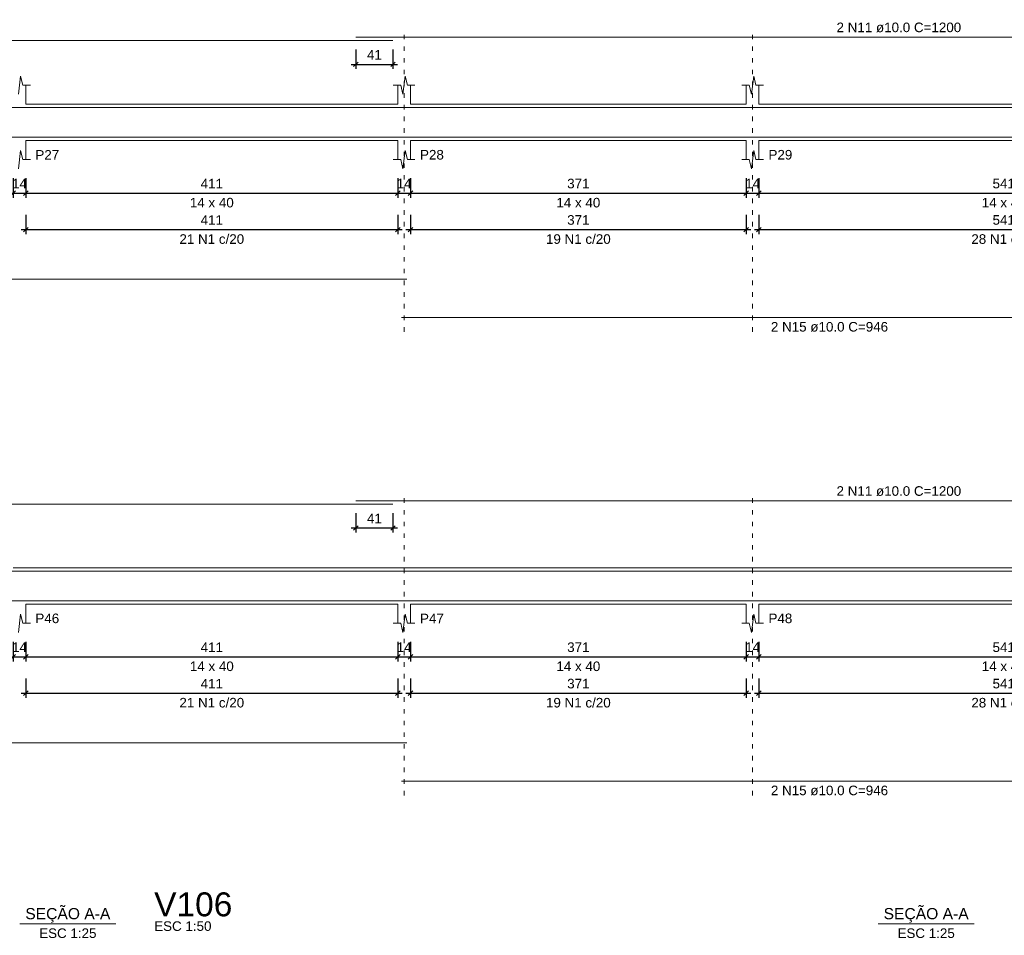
# Model space of a CAD drawing. Header units: millimetres. Extents: x 10906 to 25863, y 1966 to 4861.
# Tile 113 of 163: x 11577 to 11599, y 2985 to 3005. Entities that reach past the tile are written whole.
import ezdxf

# ---------------------------------------------------------------- set-up
doc = ezdxf.new("R2010")
doc.units = ezdxf.units.MM
doc.linetypes.add('DOT2', pattern=[3.175, 0, -3.175])
for name, color, linetype, lineweight in [('Descrição da armadura', 7, 'Continuous', 5), ('DT-Barras na forma', 40, 'Continuous', 5), ('DT-Barras rebatidas', 40, 'Continuous', 5), ('DT-Cotas', 4, 'Continuous', 5), ('DT-Forma', 5, 'Continuous', 5), ('DT-Pontilhado', 7, 'DOT2', 5), ('DT-Textos', 7, 'Continuous', 5), ('DT-Título', 7, 'Continuous', 20)]:
    doc.layers.add(name, color=color, linetype=linetype, lineweight=lineweight)
doc.styles.add('Arial', font='arial.ttf')
doc.styles.get("Standard").update_dxf_attribs({"font": 'arial.ttf'})
doc.dimstyles.new('UM_50.000000', dxfattribs={"dimtxt": 0.18, "dimasz": 0.2, "dimexe": 0.2, "dimexo": 0.5, "dimgap": 0, "dimtad": 1, "dimtih": 1, "dimtoh": 1, "dimlfac": 50, "dimzin": 0, "dimdsep": 46, "dimtxsty": 'Standard', "dimcen": 0.09, "dimdle": 0.2, "dimclrd": 256, "dimclre": 256, "dimclrt": 7, "dimazin": 0, "dimtfac": 1, "dimtofl": 0, "dimtmove": 0, "dimatfit": 3, "dimfxl": 1, "dimtolj": 1, "dimtzin": 0, "dimarcsym": 0})

# ---------------------------------------------------------------- blocks, each defined once
blk = doc.blocks.new('_Oblique')
at = {"color": 0, "linetype": 'ByBlock', "lineweight": -2}
blk.add_line((-0.5, -0.5), (0.5, 0.5), dxfattribs=at)
blk = doc.blocks.new('*D494')
at = {"layer": 'Defpoints', "color": 0, "transparency": 16777216}
for p in [(11577.075, 3002.119), (11577.355, 3002.119), (11577.355, 3001.589)]:
    blk.add_point(p, dxfattribs=at)
at = {"layer": 'DT-Cotas', "lineweight": -2, "transparency": 16777216}
for p, q in [((11577.075, 3001.919), (11577.075, 3001.489)), ((11577.355, 3001.919), (11577.355, 3001.489)), ((11576.975, 3001.589), (11577.455, 3001.589))]:
    blk.add_line(p, q, dxfattribs=at)
at = {"layer": 'DT-Cotas', "lineweight": -2, "transparency": 16777216, "xscale": 0.1, "yscale": 0.1, "zscale": 0.1, "rotation": 180}
blk.add_blockref('_Oblique', (11577.075, 3001.589), dxfattribs=at)
at = {"layer": 'DT-Cotas', "lineweight": -2, "transparency": 16777216, "xscale": 0.1, "yscale": 0.1, "zscale": 0.1}
blk.add_blockref('_Oblique', (11577.355, 3001.589), dxfattribs=at)
at = {"layer": 'DT-Cotas', "color": 7, "transparency": 16777216, "insert": (11577.215, 3001.801), "char_height": 0.2118, "attachment_point": 5, "rotation": 0.0057, "style": 'Arial'}
blk.add_mtext('\\A1;14', dxfattribs=at)
blk = doc.blocks.new('*D495')
at = {"layer": 'Defpoints', "color": 0, "transparency": 16777216}
for p in [(11577.355, 3002.119), (11585.575, 3002.119), (11585.575, 3001.589)]:
    blk.add_point(p, dxfattribs=at)
at = {"layer": 'DT-Cotas', "lineweight": -2, "transparency": 16777216}
for p, q in [((11577.355, 3001.919), (11577.355, 3001.489)), ((11585.575, 3001.919), (11585.575, 3001.489)), ((11577.255, 3001.589), (11585.675, 3001.589))]:
    blk.add_line(p, q, dxfattribs=at)
at = {"layer": 'DT-Cotas', "lineweight": -2, "transparency": 16777216, "xscale": 0.1, "yscale": 0.1, "zscale": 0.1, "rotation": 180}
blk.add_blockref('_Oblique', (11577.355, 3001.589), dxfattribs=at)
at = {"layer": 'DT-Cotas', "lineweight": -2, "transparency": 16777216, "xscale": 0.1, "yscale": 0.1, "zscale": 0.1}
blk.add_blockref('_Oblique', (11585.575, 3001.589), dxfattribs=at)
at = {"layer": 'DT-Cotas', "color": 7, "transparency": 16777216, "insert": (11581.465, 3001.801), "char_height": 0.2118, "attachment_point": 5, "rotation": 0.0057, "style": 'Arial'}
blk.add_mtext('\\A1;411', dxfattribs=at)
blk = doc.blocks.new('*D566')
at = {"layer": 'Defpoints', "color": 0, "transparency": 16777216}
for p in [(11585.575, 3002.119), (11585.855, 3002.119), (11585.855, 3001.589)]:
    blk.add_point(p, dxfattribs=at)
at = {"layer": 'DT-Cotas', "lineweight": -2, "transparency": 16777216}
for p, q in [((11585.575, 3001.919), (11585.575, 3001.489)), ((11585.855, 3001.919), (11585.855, 3001.489)), ((11585.475, 3001.589), (11585.955, 3001.589))]:
    blk.add_line(p, q, dxfattribs=at)
at = {"layer": 'DT-Cotas', "lineweight": -2, "transparency": 16777216, "xscale": 0.1, "yscale": 0.1, "zscale": 0.1, "rotation": 180}
blk.add_blockref('_Oblique', (11585.575, 3001.589), dxfattribs=at)
at = {"layer": 'DT-Cotas', "lineweight": -2, "transparency": 16777216, "xscale": 0.1, "yscale": 0.1, "zscale": 0.1}
blk.add_blockref('_Oblique', (11585.855, 3001.589), dxfattribs=at)
at = {"layer": 'DT-Cotas', "color": 7, "transparency": 16777216, "insert": (11585.715, 3001.801), "char_height": 0.2118, "attachment_point": 5, "rotation": 0.0057, "style": 'Arial'}
blk.add_mtext('\\A1;14', dxfattribs=at)
blk = doc.blocks.new('*D567')
at = {"layer": 'Defpoints', "color": 0, "transparency": 16777216}
for p in [(11585.855, 3002.119), (11593.275, 3002.119), (11593.275, 3001.589)]:
    blk.add_point(p, dxfattribs=at)
at = {"layer": 'DT-Cotas', "lineweight": -2, "transparency": 16777216}
for p, q in [((11585.855, 3001.919), (11585.855, 3001.489)), ((11593.275, 3001.919), (11593.275, 3001.489)), ((11585.755, 3001.589), (11593.375, 3001.589))]:
    blk.add_line(p, q, dxfattribs=at)
at = {"layer": 'DT-Cotas', "lineweight": -2, "transparency": 16777216, "xscale": 0.1, "yscale": 0.1, "zscale": 0.1, "rotation": 180}
blk.add_blockref('_Oblique', (11585.855, 3001.589), dxfattribs=at)
at = {"layer": 'DT-Cotas', "lineweight": -2, "transparency": 16777216, "xscale": 0.1, "yscale": 0.1, "zscale": 0.1}
blk.add_blockref('_Oblique', (11593.275, 3001.589), dxfattribs=at)
at = {"layer": 'DT-Cotas', "color": 7, "transparency": 16777216, "insert": (11589.565, 3001.801), "char_height": 0.2118, "attachment_point": 5, "rotation": 0.0057, "style": 'Arial'}
blk.add_mtext('\\A1;371', dxfattribs=at)
blk = doc.blocks.new('*D568')
at = {"layer": 'Defpoints', "color": 0, "transparency": 16777216}
for p in [(11593.275, 3002.119), (11593.555, 3002.119), (11593.555, 3001.589)]:
    blk.add_point(p, dxfattribs=at)
at = {"layer": 'DT-Cotas', "lineweight": -2, "transparency": 16777216}
for p, q in [((11593.275, 3001.919), (11593.275, 3001.489)), ((11593.555, 3001.919), (11593.555, 3001.489)), ((11593.175, 3001.589), (11593.655, 3001.589))]:
    blk.add_line(p, q, dxfattribs=at)
at = {"layer": 'DT-Cotas', "lineweight": -2, "transparency": 16777216, "xscale": 0.1, "yscale": 0.1, "zscale": 0.1, "rotation": 180}
blk.add_blockref('_Oblique', (11593.275, 3001.589), dxfattribs=at)
at = {"layer": 'DT-Cotas', "lineweight": -2, "transparency": 16777216, "xscale": 0.1, "yscale": 0.1, "zscale": 0.1}
blk.add_blockref('_Oblique', (11593.555, 3001.589), dxfattribs=at)
at = {"layer": 'DT-Cotas', "color": 7, "transparency": 16777216, "insert": (11593.415, 3001.801), "char_height": 0.2118, "attachment_point": 5, "rotation": 0.0057, "style": 'Arial'}
blk.add_mtext('\\A1;14', dxfattribs=at)
blk = doc.blocks.new('*D569')
at = {"layer": 'Defpoints', "color": 0, "transparency": 16777216}
for p in [(11593.555, 3002.119), (11604.375, 3002.119), (11604.375, 3001.589)]:
    blk.add_point(p, dxfattribs=at)
at = {"layer": 'DT-Cotas', "lineweight": -2, "transparency": 16777216}
for p, q in [((11593.555, 3001.919), (11593.555, 3001.489)), ((11604.375, 3001.919), (11604.375, 3001.489)), ((11593.455, 3001.589), (11604.475, 3001.589))]:
    blk.add_line(p, q, dxfattribs=at)
at = {"layer": 'DT-Cotas', "lineweight": -2, "transparency": 16777216, "xscale": 0.1, "yscale": 0.1, "zscale": 0.1, "rotation": 180}
blk.add_blockref('_Oblique', (11593.555, 3001.589), dxfattribs=at)
at = {"layer": 'DT-Cotas', "lineweight": -2, "transparency": 16777216, "xscale": 0.1, "yscale": 0.1, "zscale": 0.1}
blk.add_blockref('_Oblique', (11604.375, 3001.589), dxfattribs=at)
at = {"layer": 'DT-Cotas', "color": 7, "transparency": 16777216, "insert": (11598.965, 3001.801), "char_height": 0.2118, "attachment_point": 5, "rotation": 0.0057, "style": 'Arial'}
blk.add_mtext('\\A1;541', dxfattribs=at)
blk = doc.blocks.new('*D581')
at = {"layer": 'Defpoints', "color": 0, "transparency": 16777216}
for p in [(11577.355, 3001.314), (11585.575, 3001.314), (11585.575, 3000.784)]:
    blk.add_point(p, dxfattribs=at)
at = {"layer": 'DT-Cotas', "lineweight": -2, "transparency": 16777216}
for p, q in [((11577.355, 3001.114), (11577.355, 3000.684)), ((11585.575, 3001.114), (11585.575, 3000.684)), ((11577.255, 3000.784), (11585.675, 3000.784))]:
    blk.add_line(p, q, dxfattribs=at)
at = {"layer": 'DT-Cotas', "lineweight": -2, "transparency": 16777216, "xscale": 0.1, "yscale": 0.1, "zscale": 0.1, "rotation": 180}
blk.add_blockref('_Oblique', (11577.355, 3000.784), dxfattribs=at)
at = {"layer": 'DT-Cotas', "lineweight": -2, "transparency": 16777216, "xscale": 0.1, "yscale": 0.1, "zscale": 0.1}
blk.add_blockref('_Oblique', (11585.575, 3000.784), dxfattribs=at)
at = {"layer": 'DT-Cotas', "color": 7, "transparency": 16777216, "insert": (11581.465, 3000.996), "char_height": 0.2118, "attachment_point": 5, "rotation": 0.0057, "style": 'Arial'}
blk.add_mtext('\\A1;411', dxfattribs=at)
blk = doc.blocks.new('*D582')
at = {"layer": 'Defpoints', "color": 0, "transparency": 16777216}
for p in [(11585.855, 3001.314), (11593.275, 3001.314), (11593.275, 3000.784)]:
    blk.add_point(p, dxfattribs=at)
at = {"layer": 'DT-Cotas', "lineweight": -2, "transparency": 16777216}
for p, q in [((11585.855, 3001.114), (11585.855, 3000.684)), ((11593.275, 3001.114), (11593.275, 3000.684)), ((11585.755, 3000.784), (11593.375, 3000.784))]:
    blk.add_line(p, q, dxfattribs=at)
at = {"layer": 'DT-Cotas', "lineweight": -2, "transparency": 16777216, "xscale": 0.1, "yscale": 0.1, "zscale": 0.1, "rotation": 180}
blk.add_blockref('_Oblique', (11585.855, 3000.784), dxfattribs=at)
at = {"layer": 'DT-Cotas', "lineweight": -2, "transparency": 16777216, "xscale": 0.1, "yscale": 0.1, "zscale": 0.1}
blk.add_blockref('_Oblique', (11593.275, 3000.784), dxfattribs=at)
at = {"layer": 'DT-Cotas', "color": 7, "transparency": 16777216, "insert": (11589.565, 3000.996), "char_height": 0.2118, "attachment_point": 5, "rotation": 0.0057, "style": 'Arial'}
blk.add_mtext('\\A1;371', dxfattribs=at)
blk = doc.blocks.new('*D583')
at = {"layer": 'Defpoints', "color": 0, "transparency": 16777216}
for p in [(11593.555, 3001.314), (11604.375, 3001.314), (11604.375, 3000.784)]:
    blk.add_point(p, dxfattribs=at)
at = {"layer": 'DT-Cotas', "lineweight": -2, "transparency": 16777216}
for p, q in [((11593.555, 3001.114), (11593.555, 3000.684)), ((11604.375, 3001.114), (11604.375, 3000.684)), ((11593.455, 3000.784), (11604.475, 3000.784))]:
    blk.add_line(p, q, dxfattribs=at)
at = {"layer": 'DT-Cotas', "lineweight": -2, "transparency": 16777216, "xscale": 0.1, "yscale": 0.1, "zscale": 0.1, "rotation": 180}
blk.add_blockref('_Oblique', (11593.555, 3000.784), dxfattribs=at)
at = {"layer": 'DT-Cotas', "lineweight": -2, "transparency": 16777216, "xscale": 0.1, "yscale": 0.1, "zscale": 0.1}
blk.add_blockref('_Oblique', (11604.375, 3000.784), dxfattribs=at)
at = {"layer": 'DT-Cotas', "color": 7, "transparency": 16777216, "insert": (11598.965, 3000.996), "char_height": 0.2118, "attachment_point": 5, "rotation": 0.0057, "style": 'Arial'}
blk.add_mtext('\\A1;541', dxfattribs=at)
blk = doc.blocks.new('*D588')
at = {"layer": 'Defpoints', "color": 0, "transparency": 16777216}
for p in [(11584.648, 3004.967), (11585.468, 3004.967), (11585.468, 3004.437)]:
    blk.add_point(p, dxfattribs=at)
at = {"layer": 'DT-Cotas', "lineweight": -2, "transparency": 16777216}
for p, q in [((11584.648, 3004.767), (11584.648, 3004.337)), ((11585.468, 3004.767), (11585.468, 3004.337)), ((11584.548, 3004.437), (11585.568, 3004.437))]:
    blk.add_line(p, q, dxfattribs=at)
at = {"layer": 'DT-Cotas', "lineweight": -2, "transparency": 16777216, "xscale": 0.1, "yscale": 0.1, "zscale": 0.1, "rotation": 180}
blk.add_blockref('_Oblique', (11584.648, 3004.437), dxfattribs=at)
at = {"layer": 'DT-Cotas', "lineweight": -2, "transparency": 16777216, "xscale": 0.1, "yscale": 0.1, "zscale": 0.1}
blk.add_blockref('_Oblique', (11585.468, 3004.437), dxfattribs=at)
at = {"layer": 'DT-Cotas', "color": 7, "transparency": 16777216, "insert": (11585.058, 3004.649), "char_height": 0.2118, "attachment_point": 5, "rotation": 0.0057, "style": 'Arial'}
blk.add_mtext('\\A1;41', dxfattribs=at)
blk = doc.blocks.new('*D461')
at = {"layer": 'Defpoints', "color": 0, "transparency": 16777216}
for p in [(11577.075, 2991.869), (11577.355, 2991.869), (11577.355, 2991.34)]:
    blk.add_point(p, dxfattribs=at)
at = {"layer": 'DT-Cotas', "lineweight": -2, "transparency": 16777216}
for p, q in [((11577.075, 2991.669), (11577.075, 2991.24)), ((11577.355, 2991.669), (11577.355, 2991.24)), ((11576.975, 2991.34), (11577.455, 2991.34))]:
    blk.add_line(p, q, dxfattribs=at)
at = {"layer": 'DT-Cotas', "lineweight": -2, "transparency": 16777216, "xscale": 0.1, "yscale": 0.1, "zscale": 0.1, "rotation": 180}
blk.add_blockref('_Oblique', (11577.075, 2991.34), dxfattribs=at)
at = {"layer": 'DT-Cotas', "lineweight": -2, "transparency": 16777216, "xscale": 0.1, "yscale": 0.1, "zscale": 0.1}
blk.add_blockref('_Oblique', (11577.355, 2991.34), dxfattribs=at)
at = {"layer": 'DT-Cotas', "color": 7, "transparency": 16777216, "insert": (11577.215, 2991.551), "char_height": 0.2118, "attachment_point": 5, "rotation": 0.0057, "style": 'Arial'}
blk.add_mtext('\\A1;14', dxfattribs=at)
blk = doc.blocks.new('*D462')
at = {"layer": 'Defpoints', "color": 0, "transparency": 16777216}
for p in [(11577.355, 2991.869), (11585.575, 2991.869), (11585.575, 2991.34)]:
    blk.add_point(p, dxfattribs=at)
at = {"layer": 'DT-Cotas', "lineweight": -2, "transparency": 16777216}
for p, q in [((11577.355, 2991.669), (11577.355, 2991.24)), ((11585.575, 2991.669), (11585.575, 2991.24)), ((11577.255, 2991.34), (11585.675, 2991.34))]:
    blk.add_line(p, q, dxfattribs=at)
at = {"layer": 'DT-Cotas', "lineweight": -2, "transparency": 16777216, "xscale": 0.1, "yscale": 0.1, "zscale": 0.1, "rotation": 180}
blk.add_blockref('_Oblique', (11577.355, 2991.34), dxfattribs=at)
at = {"layer": 'DT-Cotas', "lineweight": -2, "transparency": 16777216, "xscale": 0.1, "yscale": 0.1, "zscale": 0.1}
blk.add_blockref('_Oblique', (11585.575, 2991.34), dxfattribs=at)
at = {"layer": 'DT-Cotas', "color": 7, "transparency": 16777216, "insert": (11581.465, 2991.551), "char_height": 0.2118, "attachment_point": 5, "rotation": 0.0057, "style": 'Arial'}
blk.add_mtext('\\A1;411', dxfattribs=at)
blk = doc.blocks.new('*D463')
at = {"layer": 'Defpoints', "color": 0, "transparency": 16777216}
for p in [(11585.575, 2991.869), (11585.855, 2991.869), (11585.855, 2991.34)]:
    blk.add_point(p, dxfattribs=at)
at = {"layer": 'DT-Cotas', "lineweight": -2, "transparency": 16777216}
for p, q in [((11585.575, 2991.669), (11585.575, 2991.24)), ((11585.855, 2991.669), (11585.855, 2991.24)), ((11585.475, 2991.34), (11585.955, 2991.34))]:
    blk.add_line(p, q, dxfattribs=at)
at = {"layer": 'DT-Cotas', "lineweight": -2, "transparency": 16777216, "xscale": 0.1, "yscale": 0.1, "zscale": 0.1, "rotation": 180}
blk.add_blockref('_Oblique', (11585.575, 2991.34), dxfattribs=at)
at = {"layer": 'DT-Cotas', "lineweight": -2, "transparency": 16777216, "xscale": 0.1, "yscale": 0.1, "zscale": 0.1}
blk.add_blockref('_Oblique', (11585.855, 2991.34), dxfattribs=at)
at = {"layer": 'DT-Cotas', "color": 7, "transparency": 16777216, "insert": (11585.715, 2991.551), "char_height": 0.2118, "attachment_point": 5, "rotation": 0.0057, "style": 'Arial'}
blk.add_mtext('\\A1;14', dxfattribs=at)
blk = doc.blocks.new('*D464')
at = {"layer": 'Defpoints', "color": 0, "transparency": 16777216}
for p in [(11585.855, 2991.869), (11593.275, 2991.869), (11593.275, 2991.34)]:
    blk.add_point(p, dxfattribs=at)
at = {"layer": 'DT-Cotas', "lineweight": -2, "transparency": 16777216}
for p, q in [((11585.855, 2991.669), (11585.855, 2991.24)), ((11593.275, 2991.669), (11593.275, 2991.24)), ((11585.755, 2991.34), (11593.375, 2991.34))]:
    blk.add_line(p, q, dxfattribs=at)
at = {"layer": 'DT-Cotas', "lineweight": -2, "transparency": 16777216, "xscale": 0.1, "yscale": 0.1, "zscale": 0.1, "rotation": 180}
blk.add_blockref('_Oblique', (11585.855, 2991.34), dxfattribs=at)
at = {"layer": 'DT-Cotas', "lineweight": -2, "transparency": 16777216, "xscale": 0.1, "yscale": 0.1, "zscale": 0.1}
blk.add_blockref('_Oblique', (11593.275, 2991.34), dxfattribs=at)
at = {"layer": 'DT-Cotas', "color": 7, "transparency": 16777216, "insert": (11589.565, 2991.551), "char_height": 0.2118, "attachment_point": 5, "rotation": 0.0057, "style": 'Arial'}
blk.add_mtext('\\A1;371', dxfattribs=at)
blk = doc.blocks.new('*D465')
at = {"layer": 'Defpoints', "color": 0, "transparency": 16777216}
for p in [(11593.275, 2991.869), (11593.555, 2991.869), (11593.555, 2991.34)]:
    blk.add_point(p, dxfattribs=at)
at = {"layer": 'DT-Cotas', "lineweight": -2, "transparency": 16777216}
for p, q in [((11593.275, 2991.669), (11593.275, 2991.24)), ((11593.555, 2991.669), (11593.555, 2991.24)), ((11593.175, 2991.34), (11593.655, 2991.34))]:
    blk.add_line(p, q, dxfattribs=at)
at = {"layer": 'DT-Cotas', "lineweight": -2, "transparency": 16777216, "xscale": 0.1, "yscale": 0.1, "zscale": 0.1, "rotation": 180}
blk.add_blockref('_Oblique', (11593.275, 2991.34), dxfattribs=at)
at = {"layer": 'DT-Cotas', "lineweight": -2, "transparency": 16777216, "xscale": 0.1, "yscale": 0.1, "zscale": 0.1}
blk.add_blockref('_Oblique', (11593.555, 2991.34), dxfattribs=at)
at = {"layer": 'DT-Cotas', "color": 7, "transparency": 16777216, "insert": (11593.415, 2991.551), "char_height": 0.2118, "attachment_point": 5, "rotation": 0.0057, "style": 'Arial'}
blk.add_mtext('\\A1;14', dxfattribs=at)
blk = doc.blocks.new('*D466')
at = {"layer": 'Defpoints', "color": 0, "transparency": 16777216}
for p in [(11593.555, 2991.869), (11604.375, 2991.869), (11604.375, 2991.34)]:
    blk.add_point(p, dxfattribs=at)
at = {"layer": 'DT-Cotas', "lineweight": -2, "transparency": 16777216}
for p, q in [((11593.555, 2991.669), (11593.555, 2991.24)), ((11604.375, 2991.669), (11604.375, 2991.24)), ((11593.455, 2991.34), (11604.475, 2991.34))]:
    blk.add_line(p, q, dxfattribs=at)
at = {"layer": 'DT-Cotas', "lineweight": -2, "transparency": 16777216, "xscale": 0.1, "yscale": 0.1, "zscale": 0.1, "rotation": 180}
blk.add_blockref('_Oblique', (11593.555, 2991.34), dxfattribs=at)
at = {"layer": 'DT-Cotas', "lineweight": -2, "transparency": 16777216, "xscale": 0.1, "yscale": 0.1, "zscale": 0.1}
blk.add_blockref('_Oblique', (11604.375, 2991.34), dxfattribs=at)
at = {"layer": 'DT-Cotas', "color": 7, "transparency": 16777216, "insert": (11598.965, 2991.551), "char_height": 0.2118, "attachment_point": 5, "rotation": 0.0057, "style": 'Arial'}
blk.add_mtext('\\A1;541', dxfattribs=at)
blk = doc.blocks.new('*D478')
at = {"layer": 'Defpoints', "color": 0, "transparency": 16777216}
for p in [(11577.355, 2991.064), (11585.575, 2991.064), (11585.575, 2990.535)]:
    blk.add_point(p, dxfattribs=at)
at = {"layer": 'DT-Cotas', "lineweight": -2, "transparency": 16777216}
for p, q in [((11577.355, 2990.864), (11577.355, 2990.435)), ((11585.575, 2990.864), (11585.575, 2990.435)), ((11577.255, 2990.535), (11585.675, 2990.535))]:
    blk.add_line(p, q, dxfattribs=at)
at = {"layer": 'DT-Cotas', "lineweight": -2, "transparency": 16777216, "xscale": 0.1, "yscale": 0.1, "zscale": 0.1, "rotation": 180}
blk.add_blockref('_Oblique', (11577.355, 2990.535), dxfattribs=at)
at = {"layer": 'DT-Cotas', "lineweight": -2, "transparency": 16777216, "xscale": 0.1, "yscale": 0.1, "zscale": 0.1}
blk.add_blockref('_Oblique', (11585.575, 2990.535), dxfattribs=at)
at = {"layer": 'DT-Cotas', "color": 7, "transparency": 16777216, "insert": (11581.465, 2990.746), "char_height": 0.2118, "attachment_point": 5, "rotation": 0.0057, "style": 'Arial'}
blk.add_mtext('\\A1;411', dxfattribs=at)
blk = doc.blocks.new('*D479')
at = {"layer": 'Defpoints', "color": 0, "transparency": 16777216}
for p in [(11585.855, 2991.064), (11593.275, 2991.064), (11593.275, 2990.535)]:
    blk.add_point(p, dxfattribs=at)
at = {"layer": 'DT-Cotas', "lineweight": -2, "transparency": 16777216}
for p, q in [((11585.855, 2990.864), (11585.855, 2990.435)), ((11593.275, 2990.864), (11593.275, 2990.435)), ((11585.755, 2990.535), (11593.375, 2990.535))]:
    blk.add_line(p, q, dxfattribs=at)
at = {"layer": 'DT-Cotas', "lineweight": -2, "transparency": 16777216, "xscale": 0.1, "yscale": 0.1, "zscale": 0.1, "rotation": 180}
blk.add_blockref('_Oblique', (11585.855, 2990.535), dxfattribs=at)
at = {"layer": 'DT-Cotas', "lineweight": -2, "transparency": 16777216, "xscale": 0.1, "yscale": 0.1, "zscale": 0.1}
blk.add_blockref('_Oblique', (11593.275, 2990.535), dxfattribs=at)
at = {"layer": 'DT-Cotas', "color": 7, "transparency": 16777216, "insert": (11589.565, 2990.746), "char_height": 0.2118, "attachment_point": 5, "rotation": 0.0057, "style": 'Arial'}
blk.add_mtext('\\A1;371', dxfattribs=at)
blk = doc.blocks.new('*D480')
at = {"layer": 'Defpoints', "color": 0, "transparency": 16777216}
for p in [(11593.555, 2991.064), (11604.375, 2991.064), (11604.375, 2990.535)]:
    blk.add_point(p, dxfattribs=at)
at = {"layer": 'DT-Cotas', "lineweight": -2, "transparency": 16777216}
for p, q in [((11593.555, 2990.864), (11593.555, 2990.435)), ((11604.375, 2990.864), (11604.375, 2990.435)), ((11593.455, 2990.535), (11604.475, 2990.535))]:
    blk.add_line(p, q, dxfattribs=at)
at = {"layer": 'DT-Cotas', "lineweight": -2, "transparency": 16777216, "xscale": 0.1, "yscale": 0.1, "zscale": 0.1, "rotation": 180}
blk.add_blockref('_Oblique', (11593.555, 2990.535), dxfattribs=at)
at = {"layer": 'DT-Cotas', "lineweight": -2, "transparency": 16777216, "xscale": 0.1, "yscale": 0.1, "zscale": 0.1}
blk.add_blockref('_Oblique', (11604.375, 2990.535), dxfattribs=at)
at = {"layer": 'DT-Cotas', "color": 7, "transparency": 16777216, "insert": (11598.965, 2990.746), "char_height": 0.2118, "attachment_point": 5, "rotation": 0.0057, "style": 'Arial'}
blk.add_mtext('\\A1;541', dxfattribs=at)
blk = doc.blocks.new('*D485')
at = {"layer": 'Defpoints', "color": 0, "transparency": 16777216}
for p in [(11584.648, 2994.717), (11585.468, 2994.717), (11585.468, 2994.188)]:
    blk.add_point(p, dxfattribs=at)
at = {"layer": 'DT-Cotas', "lineweight": -2, "transparency": 16777216}
for p, q in [((11584.648, 2994.517), (11584.648, 2994.088)), ((11585.468, 2994.517), (11585.468, 2994.088)), ((11584.548, 2994.188), (11585.568, 2994.188))]:
    blk.add_line(p, q, dxfattribs=at)
at = {"layer": 'DT-Cotas', "lineweight": -2, "transparency": 16777216, "xscale": 0.1, "yscale": 0.1, "zscale": 0.1, "rotation": 180}
blk.add_blockref('_Oblique', (11584.648, 2994.188), dxfattribs=at)
at = {"layer": 'DT-Cotas', "lineweight": -2, "transparency": 16777216, "xscale": 0.1, "yscale": 0.1, "zscale": 0.1}
blk.add_blockref('_Oblique', (11585.468, 2994.188), dxfattribs=at)
at = {"layer": 'DT-Cotas', "color": 7, "transparency": 16777216, "insert": (11585.058, 2994.399), "char_height": 0.2118, "attachment_point": 5, "rotation": 0.0057, "style": 'Arial'}
blk.add_mtext('\\A1;41', dxfattribs=at)

msp = doc.modelspace()

# ---------------------------------------------------------------- linework, layer by layer
at = {"layer": 'DT-Barras na forma'}
for points in [[(11561.82457, 3003.1273), (11561.82457, 3003.48406), (11585.46781, 3003.48406)], [(11584.64781, 3003.48406), (11608.64781, 3003.48406)], [(11561.82457, 3002.82406), (11585.77457, 3002.82406)], [(11585.65457, 3002.82406), (11604.57457, 3002.82406)], [(11561.82457, 2992.87766), (11561.82457, 2993.23442), (11585.46781, 2993.23442)], [(11584.64781, 2993.23442), (11608.64781, 2993.23442)], [(11561.82457, 2992.57442), (11585.77457, 2992.57442)], [(11585.65457, 2992.57442), (11604.57457, 2992.57442)]]:
    msp.add_lwpolyline(points, dxfattribs=at)
at = {"layer": 'DT-Barras rebatidas'}
for p, q in [((11561.82457, 3004.96666), (11585.46781, 3004.96666)), ((11584.64781, 3005.03726), (11608.64781, 3005.03726)), ((11561.82457, 2999.68942), (11585.77457, 2999.68942)), ((11585.65457, 2998.84222), (11604.57457, 2998.84222)), ((11561.82457, 2994.71702), (11585.46781, 2994.71702)), ((11584.64781, 2994.78762), (11608.64781, 2994.78762)), ((11561.82457, 2989.43978), (11585.77457, 2989.43978)), ((11585.65457, 2988.59258), (11604.57457, 2988.59258))]:
    msp.add_line(p, q, dxfattribs=at)
at = {"layer": 'DT-Forma'}
for p, q in [((11577.18957, 3003.77766), (11577.23957, 3004.17766)), ((11577.23957, 3004.17766), (11577.28957, 3003.97766)), ((11585.68957, 3003.77766), (11585.73957, 3004.17766)), ((11585.73957, 3004.17766), (11585.78957, 3003.97766)), ((11593.38957, 3003.77766), (11593.43957, 3004.17766)), ((11593.43957, 3004.17766), (11593.48957, 3003.97766)), ((11577.28957, 3003.97766), (11577.45457, 3003.97766)), ((11577.35457, 3003.97766), (11577.35457, 3003.55406)), ((11585.47457, 3003.97766), (11585.63957, 3003.97766)), ((11585.57457, 3003.55406), (11585.57457, 3003.97766)), ((11585.63957, 3003.97766), (11585.68957, 3003.77766)), ((11585.78957, 3003.97766), (11585.95457, 3003.97766)), ((11585.85457, 3003.97766), (11585.85457, 3003.55406)), ((11593.17457, 3003.97766), (11593.33957, 3003.97766)), ((11593.27457, 3003.55406), (11593.27457, 3003.97766)), ((11593.33957, 3003.97766), (11593.38957, 3003.77766)), ((11593.48957, 3003.97766), (11593.65457, 3003.97766)), ((11593.55457, 3003.97766), (11593.55457, 3003.55406)), ((11577.35457, 3003.55406), (11585.57457, 3003.55406)), ((11585.85457, 3003.55406), (11593.27457, 3003.55406)), ((11593.55457, 3003.55406), (11604.37457, 3003.55406)), ((11577.35457, 3002.33046), (11577.35457, 3002.75406)), ((11577.35457, 3002.75406), (11585.57457, 3002.75406)), ((11585.57457, 3002.75406), (11585.57457, 3002.33046)), ((11585.85457, 3002.33046), (11585.85457, 3002.75406)), ((11585.85457, 3002.75406), (11593.27457, 3002.75406)), ((11593.27457, 3002.75406), (11593.27457, 3002.33046)), ((11593.55457, 3002.33046), (11593.55457, 3002.75406)), ((11593.55457, 3002.75406), (11604.37457, 3002.75406)), ((11577.18957, 3002.13046), (11577.23957, 3002.53046)), ((11577.23957, 3002.53046), (11577.28957, 3002.33046)), ((11585.68957, 3002.13046), (11585.73957, 3002.53046)), ((11585.73957, 3002.53046), (11585.78957, 3002.33046)), ((11593.38957, 3002.13046), (11593.43957, 3002.53046)), ((11593.43957, 3002.53046), (11593.48957, 3002.33046)), ((11577.28957, 3002.33046), (11577.45457, 3002.33046)), ((11585.47457, 3002.33046), (11585.63957, 3002.33046)), ((11585.63957, 3002.33046), (11585.68957, 3002.13046)), ((11585.78957, 3002.33046), (11585.95457, 3002.33046)), ((11593.17457, 3002.33046), (11593.33957, 3002.33046)), ((11593.33957, 3002.33046), (11593.38957, 3002.13046)), ((11593.48957, 3002.33046), (11593.65457, 3002.33046)), ((11577.07457, 2993.30442), (11577.35457, 2993.30442)), ((11577.35457, 2993.30442), (11585.57457, 2993.30442)), ((11585.57457, 2993.30442), (11585.85457, 2993.30442)), ((11585.85457, 2993.30442), (11593.27457, 2993.30442)), ((11593.27457, 2993.30442), (11593.55457, 2993.30442)), ((11593.55457, 2993.30442), (11604.37457, 2993.30442)), ((11577.35457, 2992.08082), (11577.35457, 2992.50442)), ((11577.35457, 2992.50442), (11585.57457, 2992.50442)), ((11585.57457, 2992.50442), (11585.57457, 2992.08082)), ((11585.85457, 2992.08082), (11585.85457, 2992.50442)), ((11585.85457, 2992.50442), (11593.27457, 2992.50442)), ((11593.27457, 2992.50442), (11593.27457, 2992.08082)), ((11593.55457, 2992.08082), (11593.55457, 2992.50442)), ((11593.55457, 2992.50442), (11604.37457, 2992.50442)), ((11577.18957, 2991.88082), (11577.23957, 2992.28082)), ((11577.23957, 2992.28082), (11577.28957, 2992.08082)), ((11585.68957, 2991.88082), (11585.73957, 2992.28082)), ((11585.73957, 2992.28082), (11585.78957, 2992.08082)), ((11593.38957, 2991.88082), (11593.43957, 2992.28082)), ((11593.43957, 2992.28082), (11593.48957, 2992.08082)), ((11577.28957, 2992.08082), (11577.45457, 2992.08082)), ((11585.47457, 2992.08082), (11585.63957, 2992.08082)), ((11585.63957, 2992.08082), (11585.68957, 2991.88082)), ((11585.78957, 2992.08082), (11585.95457, 2992.08082)), ((11593.17457, 2992.08082), (11593.33957, 2992.08082)), ((11593.33957, 2992.08082), (11593.38957, 2991.88082)), ((11593.48957, 2992.08082), (11593.65457, 2992.08082))]:
    msp.add_line(p, q, dxfattribs=at)
at = {"layer": 'DT-Pontilhado', "ltscale": 0.05}
for p, q in [((11585.71457, 2998.52452), (11585.71457, 3005.24906)), ((11593.41457, 2998.52452), (11593.41457, 3005.24906)), ((11585.71457, 2988.27488), (11585.71457, 2994.99942)), ((11593.41457, 2988.27488), (11593.41457, 2994.99942))]:
    msp.add_line(p, q, dxfattribs=at)
at = {"layer": 'DT-Textos'}
for p, q in [((11577.22413, 2985.43839), (11579.34213, 2985.43839)), ((11596.19168, 2985.43839), (11598.30968, 2985.43839))]:
    msp.add_line(p, q, dxfattribs=at)

# ---------------------------------------------------------------- texts
at = {"layer": 'Descrição da armadura', "linetype": 'Continuous', "char_height": 0.2118, "attachment_point": 8, "line_spacing_factor": 0.798, "style": 'Arial'}
for s, insert, width in [('2 N11 ø10.0 C=1200', (11596.64781, 3005.14316), 5.5246053), ('21 N1 c/20', (11581.46457, 3000.46662), 2.8693417), ('19 N1 c/20', (11589.56457, 3000.46662), 2.8693417), ('28 N1 c/20', (11598.96457, 3000.46662), 2.8693417), ('2 N15 ø10.0 C=946', (11595.11457, 2998.52452), 5.1946527), ('2 N11 ø10.0 C=1200', (11596.64781, 2994.89352), 5.5246053), ('21 N1 c/20', (11581.46457, 2990.21698), 2.8693417), ('19 N1 c/20', (11589.56457, 2990.21698), 2.8693417), ('28 N1 c/20', (11598.96457, 2990.21698), 2.8693417), ('2 N15 ø10.0 C=946', (11595.11457, 2988.27488), 5.1946527)]:
    msp.add_mtext(s, dxfattribs=dict(at, insert=insert, width=width))
at = {"layer": 'DT-Textos', "line_spacing_factor": 0.798, "style": 'Arial'}
for s, insert, char_height, width, attachment_point in [('P27', (11577.56637, 3002.33046), 0.2118, 0.9867049, 7), ('P28', (11586.06637, 3002.33046), 0.2118, 0.9867049, 7), ('P29', (11593.76637, 3002.33046), 0.2118, 0.9867049, 7), ('14 x 40', (11581.46457, 3001.27146), 0.2118, 1.8190679, 8), ('14 x 40', (11589.56457, 3001.27146), 0.2118, 1.8190679, 8), ('14 x 40', (11598.96457, 3001.27146), 0.2118, 1.8190679, 8), ('P46', (11577.56637, 2992.08082), 0.2118, 0.9867049, 7), ('P47', (11586.06637, 2992.08082), 0.2118, 0.9867049, 7), ('P48', (11593.76637, 2992.08082), 0.2118, 0.9867049, 7), ('14 x 40', (11581.46457, 2991.02182), 0.2118, 1.8190679, 8), ('14 x 40', (11589.56457, 2991.02182), 0.2118, 1.8190679, 8), ('14 x 40', (11598.96457, 2991.02182), 0.2118, 1.8190679, 8), ('SEÇÃO A-A', (11578.28297, 2985.46242), 0.2471, 3.0199561, 8), ('SEÇÃO A-A', (11597.25071, 2985.46242), 0.2471, 3.0199561, 8), ('ESC 1:50', (11580.1913, 2985.27779), 0.2118, 2.3736156, 7), ('ESC 1:25', (11578.28313, 2985.12069), 0.2118, 2.3736156, 8), ('ESC 1:25', (11597.25068, 2985.12069), 0.2118, 2.3736156, 8)]:
    msp.add_mtext(s, dxfattribs=dict(at, insert=insert, char_height=char_height, width=width, attachment_point=attachment_point))
at = {"layer": 'DT-Título', "insert": (11580.1913, 2985.59549), "char_height": 0.5295, "width": 3.8853537, "attachment_point": 7, "line_spacing_factor": 0.798, "style": 'Arial'}
msp.add_mtext('V106', dxfattribs=at)

# ---------------------------------------------------------------- dimensions: what is measured, and where the dimension line sits
at = {"layer": 'DT-Cotas'}
for base, p1, p2, picture, middle in [((11585.46781, 3004.43716), (11584.64781, 3004.96666), (11585.46781, 3004.96666), '*D588', (11585.05781, 3004.64896)), ((11577.35457, 3001.58916), (11577.07457, 3002.11866), (11577.35457, 3002.11866), '*D494', (11577.21457, 3001.80096)), ((11585.57457, 3001.58916), (11577.35457, 3002.11866), (11585.57457, 3002.11866), '*D495', (11581.46457, 3001.80096)), ((11585.85457, 3001.58916), (11585.57457, 3002.11866), (11585.85457, 3002.11866), '*D566', (11585.71457, 3001.80096)), ((11593.27457, 3001.58916), (11585.85457, 3002.11866), (11593.27457, 3002.11866), '*D567', (11589.56457, 3001.80096)), ((11593.55457, 3001.58916), (11593.27457, 3002.11866), (11593.55457, 3002.11866), '*D568', (11593.41457, 3001.80096)), ((11604.37457, 3001.58916), (11593.55457, 3002.11866), (11604.37457, 3002.11866), '*D569', (11598.96457, 3001.80096)), ((11585.57457, 3000.78432), (11577.35457, 3001.31382), (11585.57457, 3001.31382), '*D581', (11581.46457, 3000.99612)), ((11593.27457, 3000.78432), (11585.85457, 3001.31382), (11593.27457, 3001.31382), '*D582', (11589.56457, 3000.99612)), ((11604.37457, 3000.78432), (11593.55457, 3001.31382), (11604.37457, 3001.31382), '*D583', (11598.96457, 3000.99612)), ((11585.46781, 2994.18752), (11584.64781, 2994.71702), (11585.46781, 2994.71702), '*D485', (11585.05781, 2994.39932)), ((11577.35457, 2991.33952), (11577.07457, 2991.86902), (11577.35457, 2991.86902), '*D461', (11577.21457, 2991.55132)), ((11585.57457, 2991.33952), (11577.35457, 2991.86902), (11585.57457, 2991.86902), '*D462', (11581.46457, 2991.55132)), ((11585.85457, 2991.33952), (11585.57457, 2991.86902), (11585.85457, 2991.86902), '*D463', (11585.71457, 2991.55132)), ((11593.27457, 2991.33952), (11585.85457, 2991.86902), (11593.27457, 2991.86902), '*D464', (11589.56457, 2991.55132)), ((11593.55457, 2991.33952), (11593.27457, 2991.86902), (11593.55457, 2991.86902), '*D465', (11593.41457, 2991.55132)), ((11604.37457, 2991.33952), (11593.55457, 2991.86902), (11604.37457, 2991.86902), '*D466', (11598.96457, 2991.55132)), ((11585.57457, 2990.53468), (11577.35457, 2991.06418), (11585.57457, 2991.06418), '*D478', (11581.46457, 2990.74648)), ((11593.27457, 2990.53468), (11585.85457, 2991.06418), (11593.27457, 2991.06418), '*D479', (11589.56457, 2990.74648)), ((11604.37457, 2990.53468), (11593.55457, 2991.06418), (11604.37457, 2991.06418), '*D480', (11598.96457, 2990.74648))]:
    dim = msp.add_linear_dim(base=base, p1=p1, p2=p2, dimstyle='UM_50.000000', override={"dimtxt": 0.2118, "dimasz": 0.1, "dimexe": 0.1, "dimexo": 0.2, "dimtad": 1, "dimtih": 0, "dimtoh": 0, "dimdec": 1, "dimlfac": 50, "dimzin": 8, "dimtxsty": 'Arial', "dimblk": 'Oblique', "dimblk1": 'Oblique', "dimblk2": 'Oblique', "dimsah": 1, "dimdle": 0.1, "dimse1": 0, "dimse2": 0, "dimclrt": 7, "dimadec": 1, "dimazin": 3, "dimtmove": 2, "dimldrblk": 'Oblique'}, dxfattribs=at)
    dim.commit()
    dim.dimension.update_dxf_attribs({"geometry": picture, "text_midpoint": middle, "dimtype": 160, "text_rotation": 0.00573})

doc.saveas('drawing.dxf')
